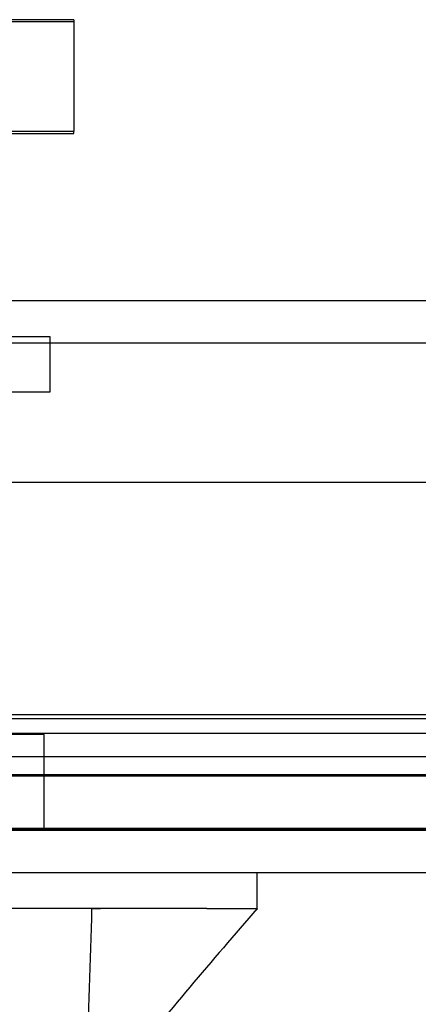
# Model space of a CAD drawing. Header units: inches. Extents: x 1 to 359, y -2 to 239.
# Tile 62 of 88: x 123.423 to 124.317, y 195.156 to 197.363. Entities that reach past the tile are written whole.
import ezdxf
from ezdxf.enums import TextEntityAlignment as Align
from ezdxf.lldxf.tags import DXFTag

# ---------------------------------------------------------------- set-up
doc = ezdxf.new("R2010")
doc.units = ezdxf.units.IN
doc.header["$MEASUREMENT"] = 0
for name, color, linetype in [('COM70220', 7, 'Continuous'), ('COM70838', 7, 'Continuous'), ('COM71196-8', 7, 'Continuous'), ('COM71298-8', 7, 'Continuous'), ('COM71299-8', 7, 'Continuous'), ('Default', 7, 'Continuous'), ('HAN13068', 7, 'Continuous'), ('HAN_NUT', 7, 'Continuous'), ('RVT17786', 7, 'Continuous')]:
    doc.layers.add(name, color=color, linetype=linetype)
doc.styles.add('SEACAD_Times_New_Roman', font='times.ttf')
tags = doc.linetypes.add('HIDDEN2', pattern=[0.1875, 0.125, -0.0625]).pattern_tags.tags
tags[6:7] = [DXFTag(74, 4), DXFTag(75, 0), DXFTag(340, '0'), DXFTag(46, 0.0), DXFTag(50, 0.0), DXFTag(44, 0.0), DXFTag(45, 0.0)]
tags[4:5] = [DXFTag(74, 4), DXFTag(75, 0), DXFTag(340, '0'), DXFTag(46, 0.0), DXFTag(50, 0.0), DXFTag(44, 0.0), DXFTag(45, 0.0)]
doc.dimstyles.new('HAMMOND_(STH_-_540x360)', dxfattribs={"dimtxt": 2, "dimasz": 2.5, "dimexe": 1, "dimexo": 1, "dimgap": 0.5, "dimtad": 0, "dimtih": 1, "dimtoh": 1, "dimzin": 0, "dimdsep": 46, "dimtxsty": 'SEACAD_Times_New_Roman', "dimblk1": '_SE_FILLED', "dimblk2": '_SE_FILLED', "dimsah": 1, "dimcen": 1, "dimadec": 0, "dimazin": 0, "dimtfac": 0.8, "dimtofl": 0, "dimtmove": 0, "dimatfit": 3, "dimfxl": 1, "dimtolj": 1, "dimtzin": 0, "dimarcsym": 0})

# ---------------------------------------------------------------- blocks, each defined once
blk = doc.blocks.new('SE3')
at = {"layer": 'COM70220', "color": 7, "linetype": 'HIDDEN2'}
for p, q in [((153.4427, 195.7959), (120.9747, 195.7959)), ((153.4427, 195.5499), (120.9747, 195.5499)), ((153.4427, 195.5479), (120.9747, 195.5479)), ((153.4427, 195.5469), (120.9747, 195.5469))]:
    blk.add_line(p, q, dxfattribs=at)
at = {"layer": 'COM70838', "color": 7, "linetype": 'HIDDEN2'}
for p, q in [((123.3657, 196.6529), (123.4907, 196.6529)), ((123.4907, 196.6529), (123.4907, 196.5279)), ((123.4907, 196.5279), (123.3657, 196.5279))]:
    blk.add_line(p, q, dxfattribs=at)
at = {"layer": 'COM71196-8', "color": 7, "linetype": 'Continuous'}
for p, q in [((154.1136, 196.3259), (120.3038, 196.3259)), ((154.0187, 195.4509), (120.3987, 195.4509))]:
    blk.add_line(p, q, dxfattribs=at)
at = {"layer": 'COM71196-8', "color": 7, "linetype": 'HIDDEN2'}
blk.add_line((154.0187, 195.5459), (120.3987, 195.5459), dxfattribs=at)
at = {"layer": 'COM71298-8', "color": 7, "linetype": 'HIDDEN2'}
for p, q in [((154.9257, 196.7329), (83.0557, 196.7329)), ((153.3957, 195.8046), (120.8577, 195.8046)), ((120.608, 195.7635), (153.6454, 195.7635)), ((153.3957, 195.7111), (120.8577, 195.7111)), ((120.6077, 195.6685), (153.6457, 195.6685))]:
    blk.add_line(p, q, dxfattribs=at)
at = {"layer": 'COM71298-8', "color": 7, "linetype": 'Continuous'}
blk.add_line((154.9257, 196.6379), (83.0557, 196.6379), dxfattribs=at)
at = {"layer": 'COM71299-8', "color": 7, "linetype": 'HIDDEN2'}
blk.add_line((121.4907, 195.6709), (153.6457, 195.6709), dxfattribs=at)
at = {"layer": 'HAN13068', "color": 7, "linetype": 'Continuous'}
for p, q in [((123.9556, 195.3679), (123.9556, 195.4509)), ((123.5842, 195.3709), (121.9669, 195.3709)), ((123.7645, 195.3709), (123.5842, 195.3709)), ((123.8422, 195.3709), (123.7645, 195.3709)), ((123.8422, 195.3709), (123.9555, 195.3709))]:
    blk.add_line(p, q, dxfattribs=at)
at = {"layer": 'HAN13068', "color": 7, "linetype": 'HIDDEN2'}
blk.add_line((123.5842, 195.3709), (123.6041, 195.3709), dxfattribs=at)
at = {"layer": 'HAN13068', "color": 7, "linetype": 'Continuous'}
blk.add_arc((136.0714, 184.8265), 16.0617, 138.96729, 140.62542, dxfattribs=at)
blk.add_open_spline([(123.5842, 195.3709), (123.5805, 195.2525), (123.5767, 195.1342), (123.573, 195.0159)], degree=3, dxfattribs=at)
at = {"layer": 'HAN_NUT', "color": 7, "linetype": 'HIDDEN2'}
for p, q in [((123.4777, 195.7609), (123.1717, 195.7609)), ((123.4777, 195.5459), (123.4777, 195.7609))]:
    blk.add_line(p, q, dxfattribs=at)
at = {"layer": 'RVT17786', "color": 7, "linetype": 'HIDDEN2'}
for p, q in [((123.5445, 197.3627), (122.3345, 197.3627)), ((123.5445, 197.3627), (123.5445, 197.1127)), ((123.5445, 197.3579), (122.3345, 197.3579)), ((122.3345, 197.1127), (123.5445, 197.1127)), ((122.3345, 197.1079), (123.5445, 197.1079)), ((123.5445, 197.1079), (123.5445, 197.1127))]:
    blk.add_line(p, q, dxfattribs=at)
blk = doc.blocks.new('DMBLK130')
at = {"layer": 'Default', "linetype": 'Continuous', "transparency": 16777216}
for points in [[(122.7087, 190.5473), (122.7087, 191.3806), (120.2087, 190.9639)], [(151.7087, 190.5473), (154.2087, 190.9639), (151.7087, 191.3806)]]:
    blk.add_hatch(color=7, dxfattribs=at).paths.add_polyline_path(points)
at = {"layer": 'Default', "color": 7, "linetype": 'Continuous', "transparency": 16777216}
for p, q in [((154.2087, 194.9309), (154.2087, 189.9639)), ((120.2087, 194.6409), (120.2087, 189.9639)), ((120.2087, 190.9639), (132.3144, 190.9639)), ((142.103, 190.9639), (154.2087, 190.9639))]:
    blk.add_line(p, q, dxfattribs=at)
at = {"layer": 'Default', "color": 7, "linetype": 'Continuous', "transparency": 16777216, "style": 'SEACAD_Times_New_Roman'}
for s, p in [('34.00', (133.7964, 191.9639)), ('DOOR', (133.0144, 188.9639))]:
    blk.add_text(s, height=2, dxfattribs=at).set_placement(p, align=Align.TOP_LEFT)
blk = doc.blocks.new('_SE_FILLED')
at = {"color": 0}
blk.add_line((0, 0), (-1, 0), dxfattribs=at)
blk.add_solid([(0, 0), (-1, -0.1665), (-1, 0.1665), (0, 0)], dxfattribs=at)

msp = doc.modelspace()

# ---------------------------------------------------------------- block references
at = {"layer": 'Default'}
msp.add_blockref('SE3', (0, 0), dxfattribs=at)

# ---------------------------------------------------------------- dimensions: what is measured, and where the dimension line sits
at = {"layer": 'Default', "color": 7, "linetype": 'Continuous'}
dim = msp.add_linear_dim(base=(154.2087, 190.9639), p1=(120.2087, 195.6409), p2=(154.2087, 195.9309), text='\\A1;<>\\PDOOR', dimstyle='HAMMOND_(STH_-_540x360)', dxfattribs=at)
dim.commit()
dim.dimension.update_dxf_attribs({"geometry": 'DMBLK130', "text_midpoint": (137.2087, 190.9639), "dimtype": 160})

doc.saveas('drawing.dxf')
